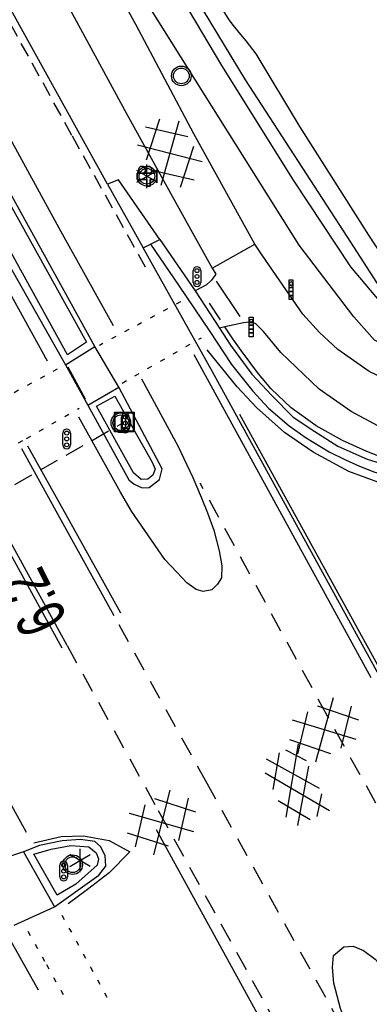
# Model space of a CAD drawing. Extents: x 99796 to 103543, y 406299 to 407646.
# Tile 18 of 85: x 100909 to 100927, y 407125 to 407175. Entities that reach past the tile are written whole.
import ezdxf
from ezdxf.enums import TextEntityAlignment as Align

# ---------------------------------------------------------------- set-up
doc = ezdxf.new("R2010")
doc.units = 0
for name, pattern in [('Knt V.O.P', [0.75, 0.25, -0.5]), ('Mi-deelstr', [1.65, 1, -0.65]), ('Mi-knt-strp', [1.15, 0.75, -0.4]), ('Portbel', [1.5, 1, -0.5])]:
    doc.linetypes.add(name, pattern=pattern)
for name, color, linetype in [('1101', 252, 'CONTINUOUS'), ('1103', 252, 'CONTINUOUS'), ('1104', 252, 'CONTINUOUS'), ('1106', 252, 'CONTINUOUS'), ('1107', 252, 'CONTINUOUS'), ('1206', 252, 'CONTINUOUS'), ('1207', 252, 'Mi-knt-strp'), ('1211', 252, 'CONTINUOUS'), ('1213', 252, 'Knt V.O.P'), ('1214', 252, 'Mi-deelstr'), ('1215', 252, 'CONTINUOUS'), ('1216', 252, 'CONTINUOUS'), ('1403', 252, 'CONTINUOUS'), ('1404', 252, 'CONTINUOUS'), ('2401', 252, 'CONTINUOUS'), ('2403', 252, 'CONTINUOUS'), ('2501', 252, 'CONTINUOUS'), ('2502', 252, 'CONTINUOUS'), ('2503', 252, 'CONTINUOUS'), ('2506', 252, 'Portbel'), ('2701', 252, 'CONTINUOUS'), ('4401', 252, 'CONTINUOUS'), ('4411', 252, 'CONTINUOUS'), ('4501', 252, 'CONTINUOUS')]:
    doc.layers.add(name, color=color, linetype=linetype)
doc.layers.add('1208', color=252, linetype='CONTINUOUS', lineweight=30)

# ---------------------------------------------------------------- blocks, each defined once
blk = doc.blocks.new('LICHTMAST', base_point=(106423.199838, 404577.892233))
at = {"layer": '2701'}
for points in [[(106423.199838, 404577.292233, 0), (106423.199838, 404578.492233, 0)], [(106422.680222, 404577.592233, 0), (106423.719453, 404578.192234, 0)], [(106423.719453, 404577.592234, 0), (106422.680222, 404578.192233, 0)]]:
    blk.add_polyline3d(points, dxfattribs=at)
blk = doc.blocks.new('VERKEERSBORD', base_point=(97503.821083, 403507.602474))
at = {"layer": '2401'}
for radius in [0.5, 0.5, 0.4, 0.4]:
    blk.add_circle((97503.821083, 403507.602474), radius, dxfattribs=at)
blk = doc.blocks.new('VRI_PAAL', base_point=(97500.879966, 403507.602474))
at = {"layer": '2501'}
for points in [[(97500.679966, 403507.302474, 0), (97500.679966, 403507.902474, 0)], [(97501.079966, 403507.902474, 0), (97501.079966, 403507.302474, 0)]]:
    blk.add_polyline3d(points, dxfattribs=at)
for centre in [(97500.879966, 403507.902474), (97500.879966, 403507.602474), (97500.879966, 403507.302474)]:
    blk.add_circle(centre, 0.1, dxfattribs=at)
for centre, start, end in [((97500.879966, 403507.902474), 90, 180), ((97500.879966, 403507.902474), 0, 90), ((97500.879966, 403507.302474), 180, 0)]:
    blk.add_arc(centre, 0.2, start, end, dxfattribs=at)
blk = doc.blocks.new('GV4', base_point=(106423.199838, 404577.892233))
at = {"layer": '4401'}
for points in [[(106423.199838, 404577.923483, 0), (106423.293588, 404577.985983, 0)], [(106423.199838, 404577.829733, 0), (106423.449838, 404577.985983, 0)], [(106423.199838, 404577.985983, 0), (106423.512338, 404577.798483, 0)], [(106423.262338, 404577.798483, 0), (106423.574838, 404577.985983, 0)], [(106423.324838, 404577.985983, 0), (106423.574838, 404577.829733, 0)], [(106423.481088, 404577.985983, 0), (106423.574838, 404577.923483, 0)], [(106423.199838, 404577.892233, 0), (106423.356088, 404577.798483, 0)], [(106423.418588, 404577.798483, 0), (106423.574838, 404577.892233, 0)]]:
    blk.add_polyline3d(points, dxfattribs=at)
blk = doc.blocks.new('GV6', base_point=(97503.821083, 403517.176353))
at = {"layer": '4411'}
for points in [[(97503.821083, 403517.145103, 0), (97503.977333, 403517.270103, 0)], [(97503.883583, 403517.082603, 0), (97504.133583, 403517.270103, 0)], [(97503.883583, 403517.270103, 0), (97504.133583, 403517.082603, 0)], [(97504.039833, 403517.270103, 0), (97504.196083, 403517.145103, 0)], [(97503.821083, 403517.207603, 0), (97503.977333, 403517.082603, 0)], [(97504.039833, 403517.082603, 0), (97504.196083, 403517.207603, 0)]]:
    blk.add_polyline3d(points, dxfattribs=at)
blk = doc.blocks.new('IMG-PORTAAL', base_point=(97500.879966, 403507.602474))
at = {"layer": '2502'}
for points in [[(97500.379966, 403508.102474, 0), (97501.379966, 403508.102474, 0), (97501.379966, 403507.102474, 0), (97500.379966, 403507.102474, 0)], [(97500.800089, 403507.935347, 0), (97500.951247, 403507.935347, 0), (97500.951247, 403507.27307, 0), (97500.800089, 403507.27307, 0)]]:
    blk.add_polyline3d(points, close=True, dxfattribs=at)
for points in [[(97500.416612, 403507.165485, 0), (97500.416612, 403508.044589, 0)], [(97500.438212, 403508.066188, 0), (97501.317777, 403508.066188, 0)], [(97501.339377, 403508.044589, 0), (97501.339377, 403507.165485, 0)], [(97501.317777, 403507.143885, 0), (97500.438212, 403507.143885, 0)]]:
    blk.add_polyline3d(points, dxfattribs=at)
for centre, start, end in [((97500.438212, 403508.044589), 90, 180), ((97501.317777, 403508.044589), 0, 90), ((97500.438212, 403507.165485), 180, 270), ((97501.317777, 403507.165485), 270, 0)]:
    blk.add_arc(centre, 0.0216, start, end, dxfattribs=at)
blk = doc.blocks.new('DRUKKNOPPAAL', base_point=(97500.879966, 403507.602474))
at = {"layer": '2503'}
for points in [[(97500.779966, 403508.102474, 0), (97500.979966, 403508.102474, 0), (97500.979966, 403507.902474, 0), (97500.979966, 403507.702474, 0), (97500.979966, 403507.502474, 0), (97500.979966, 403507.302474, 0), (97500.979966, 403507.102474, 0), (97500.779966, 403507.102474, 0), (97500.779966, 403507.302474, 0), (97500.779966, 403507.502474, 0), (97500.779966, 403507.702474, 0), (97500.779966, 403507.902474, 0)], [(97500.979966, 403507.702474, 0), (97500.979966, 403507.502474, 0), (97500.779966, 403507.502474, 0), (97500.779966, 403507.702474, 0)], [(97500.979966, 403507.502474, 0), (97500.979966, 403507.302474, 0), (97500.779966, 403507.302474, 0), (97500.779966, 403507.502474, 0)], [(97500.979966, 403507.302474, 0), (97500.979966, 403507.102474, 0), (97500.779966, 403507.102474, 0), (97500.779966, 403507.302474, 0)]]:
    blk.add_polyline3d(points, close=True, dxfattribs=at)
for points in [[(97500.779966, 403508.102474, 0), (97500.979966, 403508.102474, 0), (97500.979966, 403507.902474, 0), (97500.969966, 403507.902474, 0)], [(97500.789966, 403507.902474, 0), (97500.779966, 403507.902474, 0), (97500.779966, 403508.102474, 0)], [(97500.779966, 403507.902474, 0), (97500.789966, 403507.902474, 0)], [(97500.979966, 403507.902474, 0), (97500.979966, 403507.702474, 0), (97500.779966, 403507.702474, 0), (97500.779966, 403507.902474, 0), (97500.789966, 403507.902474, 0)], [(97500.969966, 403507.902474, 0), (97500.979966, 403507.902474, 0)], [(97500.969966, 403507.902474, 0), (97500.979966, 403507.902474, 0)], [(97500.779966, 403507.702474, 0), (97500.979966, 403507.702474, 0)], [(97500.779966, 403507.502474, 0), (97500.979966, 403507.502474, 0)], [(97500.779966, 403507.302474, 0), (97500.979966, 403507.302474, 0)]]:
    blk.add_polyline3d(points, dxfattribs=at)
for start, end in [(90, 180), (90, 180), (90, 180), (180, 0), (180, 0), (180, 0), (0, 90), (0, 90), (0, 90)]:
    blk.add_arc((97500.879966, 403507.902474), 0.09, start, end, dxfattribs=at)
blk = doc.blocks.new('CAMERA_2', base_point=(97500.879966, 403507.602474))
at = {"layer": '2403'}
for points in [[(97501.046633, 403507.102474, 0), (97501.046633, 403507.435808, 0), (97501.213299, 403507.435808, 0), (97501.379966, 403507.269141, 0), (97501.379966, 403507.935808, 0), (97501.213299, 403507.769141, 0), (97500.877148, 403507.769141, 0), (97500.379966, 403507.769141, 0), (97500.379966, 403507.435808, 0), (97500.879966, 403507.435808, 0), (97500.879966, 403507.102474, 0)], [(97500.877148, 403507.769141, 0), (97501.213299, 403507.769141, 0), (97501.379966, 403507.935808, 0), (97501.379966, 403507.269141, 0), (97501.213299, 403507.435808, 0), (97501.046633, 403507.435808, 0), (97501.046633, 403507.102474, 0), (97500.879966, 403507.102474, 0), (97500.879966, 403507.435808, 0), (97500.379966, 403507.435808, 0), (97500.379966, 403507.769141, 0)]]:
    blk.add_polyline3d(points, close=True, dxfattribs=at)
for centre in [(97500.623952, 403507.92537), (97500.96189, 403507.92537)]:
    blk.add_arc(centre, 0.177733, 298.476383, 241.523617, dxfattribs=at)

msp = doc.modelspace()

# ---------------------------------------------------------------- linework, layer by layer
at = {"layer": '1101'}
for points in [[(100913.891104, 407166.966014, 0.421), (100909.053815, 407175.685056, 0.403), (100899.264125, 407193.507963, 0.43), (100892.620814, 407205.447891, 0.505), (100886.743051, 407216.034048, 0.538), (100879.982022, 407228.501105, 0.583), (100879.809616, 407228.804475, 0.583787), (100874.721912, 407237.756961, 0.607), (100869.130996, 407246.699893, 0.547), (100864.066092, 407254.287937, 0.538), (100858.285931, 407262.689956, 0.556), (100856.758865, 407264.836432, 0.559477)], [(100913.232846, 407158.692145, 0.517), (100904.33797, 407174.809986, 0.559), (100897.963998, 407186.409049, 0.508), (100891.065133, 407198.988982, 0.46), (100882.366953, 407215.334066, 0.457), (100872.076956, 407234.134861, 0.463), (100869.417844, 407238.572054, 0.457), (100864.760113, 407245.919817, 0.424), (100858.392847, 407255.301961, 0.469), (100853.855816, 407261.624151, 0.463), (100853.14205, 407262.013071, 0.481), (100852.659426, 407262.000346, 0.49332), (100852.113467, 407261.866392, 0.464586)], [(100856.678096, 407251.50887, 0.412), (100857.496915, 407250.099965, 0.394), (100858.325047, 407248.853111, 0.397), (100864.570868, 407239.577883, 0.424), (100869.75014, 407231.955939, 0.433), (100874.575136, 407224.991881, 0.421), (100874.842984, 407224.480026, 0.427), (100881.377143, 407212.680169, 0.469), (100888.806117, 407198.9901, 0.475), (100898.849872, 407180.951872, 0.493), (100907.973108, 407164.401897, 0.55), (100911.740867, 407157.754862, 0.556)], [(100916.546166, 407164.148925, 0.378363), (100914.449153, 407167.182081, 0.421), (100913.891104, 407166.966014, 0.421)], [(100915.697644, 407163.729189, 0.35772), (100916.070364, 407163.913561, 0.366787)], [(100916.070364, 407163.913561, 0.366787), (100916.546166, 407164.148925, 0.378363)], [(100916.546166, 407164.148925, 0.378363), (100918.351301, 407161.537945, 0.34166)], [(100928.008758, 407141.431683, 0.426305), (100926.763574, 407143.687831, 0.43153), (100919.244463, 407157.402825, 0.41503), (100915.697644, 407163.729189, 0.35772)], [(100918.351301, 407161.537945, 0.34166), (100919.596769, 407159.626993, 0.341129)], [(100919.596769, 407159.626993, 0.341129), (100920.156309, 407158.768477, 0.34089), (100921.240464, 407157.280454, 0.34364), (100922.267748, 407156.190299, 0.34089), (100923.357085, 407155.093395, 0.34089), (100924.448119, 407154.364707, 0.32714), (100925.62223, 407153.608513, 0.32164), (100927.129356, 407152.945492, 0.29689), (100928.222678, 407152.606826, 0.27764), (100929.775605, 407152.226856, 0.25839), (100930.691008, 407152.041904, 0.25564), (100931.740231, 407151.959232, 0.26389), (100932.965584, 407151.989255, 0.27489), (100933.992278, 407152.14443, 0.26664), (100935.014264, 407152.387653, 0.26664), (100935.937537, 407152.554077, 0.27489), (100937.252654, 407152.997623, 0.26939), (100940.471205, 407154.194264, 0.293221)], [(100914.467034, 407156.614178, 0.515705), (100913.232846, 407158.692145, 0.517)], [(100911.740867, 407157.754862, 0.556), (100912.873355, 407155.702599, 0.557305)], [(100916.673896, 407152.453028, 0.563705), (100914.467034, 407156.614178, 0.515705)], [(100912.873355, 407155.702599, 0.557305), (100914.968458, 407151.906156, 0.559719)], [(100914.968458, 407151.906156, 0.559719), (100915.250463, 407151.678913, 0.559719), (100915.658382, 407151.495256, 0.555218), (100916.004834, 407151.514255, 0.558218), (100916.537923, 407151.908763, 0.57229), (100916.673896, 407152.453028, 0.563705)], [(100911.188034, 407130.138167, 0.373), (100913.44705, 407131.751963, 0.448), (100913.80505, 407132.210918, 0.448), (100913.771895, 407132.760026, 0.442), (100913.530869, 407133.213022, 0.439), (100913.235081, 407133.464106, 0.43), (100912.500081, 407133.571022, 0.436), (100911.565033, 407133.511045, 0.409), (100910.409076, 407133.274116, 0.394), (100909.60404, 407132.945173, 0.391)], [(100909.60404, 407132.945173, 0.391), (100907.55215, 407132.260092, 0.349)], [(100909.11789, 407129.199021, 0.334), (100911.188034, 407130.138167, 0.373)]]:
    msp.add_polyline3d(points, dxfattribs=at)
at = {"layer": '1103'}
msp.add_polyline3d([(100919.216407, 407162.688636, 0.352519), (100921.391604, 407163.906433, 0.323842)], dxfattribs=at)
at = {"layer": '1104'}
for points in [[(100921.391604, 407163.906433, 0.323842), (100918.292162, 407169.539072, 0.349819), (100915.326831, 407175.106519, 0.321819), (100912.333561, 407180.514895, 0.317819), (100909.464342, 407185.752281, 0.311819), (100906.598849, 407191.012018, 0.275819), (100903.302339, 407196.917348, 0.279819), (100900.391397, 407202.216201, 0.291818), (100898.621903, 407205.372921, 0.302054), (100896.933955, 407208.384164, 0.311819), (100893.01197, 407215.367221, 0.309818), (100889.396948, 407221.692019, 0.321819), (100885.388536, 407228.790932, 0.345019), (100880.572853, 407237.220519, 0.350218), (100876.03843, 407245.100998, 0.368418), (100872.582105, 407251.073384, 0.363219), (100871.271176, 407253.162154, 0.363219), (100869.992283, 407255.122402, 0.352819), (100868.457836, 407257.584819, 0.350218), (100866.295305, 407260.931992, 0.337219), (100864.570868, 407263.484933, 0.324219), (100861.753059, 407267.674395, 0.316418), (100861.58284, 407267.920646, 0.314282)], [(100859.415594, 407266.535015, 0.471718), (100861.736668, 407263.122463, 0.471718), (100865.536091, 407257.532292, 0.441719), (100868.235437, 407253.288069, 0.432719), (100871.235413, 407248.334178, 0.447719), (100874.807966, 407242.070847, 0.429719), (100878.970233, 407234.799825, 0.408719), (100881.845159, 407229.852297, 0.393319), (100882.890729, 407228.052952, 0.387718), (100887.029154, 407220.784166, 0.366719), (100891.329256, 407212.978937, 0.351719), (100895.776508, 407205.035501, 0.351719), (100900.254679, 407197.09579, 0.360719), (100905.631763, 407187.243887, 0.342719), (100910.887775, 407177.867331, 0.339719), (100914.866758, 407170.534842, 0.369718), (100917.265472, 407166.201585, 0.315719), (100919.216407, 407162.688636, 0.352519)], [(100939.398506, 407156.32776, 0.290225), (100934.034122, 407156.003975, 0.31), (100930.907113, 407156.138831, 0.301), (100928.861929, 407156.630941, 0.307), (100927.220938, 407157.418095, 0.349), (100925.635827, 407158.544996, 0.355), (100924.688858, 407159.401067, 0.358), (100923.836139, 407160.33984, 0.358), (100921.769348, 407163.35509, 0.329123), (100921.391604, 407163.906433, 0.323842)], [(100919.405652, 407162.378692, 0.258719), (100919.180272, 407162.078433, 0.258719), (100918.931422, 407161.831074, 0.264719), (100918.351301, 407161.537945, 0.34166)], [(100919.216407, 407162.688636, 0.352519), (100919.405652, 407162.378692, 0.258719)], [(100921.445443, 407159.844566, 0.30514), (100921.206652, 407159.943496, 0.30283), (100920.819776, 407159.902068, 0.35596), (100919.874484, 407159.689456, 0.344497)], [(100919.874484, 407159.689456, 0.344497), (100919.596769, 407159.626993, 0.341129)], [(100940.317572, 407154.499826, 0.297598), (100936.553908, 407154.038139, 0.301), (100934.24013, 407153.825053, 0.313), (100932.161046, 407153.782957, 0.31), (100929.475856, 407154.034042, 0.34), (100927.66611, 407154.65691, 0.364), (100926.300046, 407155.382969, 0.364), (100924.670977, 407156.522163, 0.412), (100922.72994, 407158.396275, 0.32593), (100921.834273, 407159.459461, 0.33055), (100921.445443, 407159.844566, 0.30514)], [(100911.740867, 407157.754862, 0.556), (100913.232846, 407158.692145, 0.517)], [(100912.873355, 407155.702599, 0.557305), (100914.467034, 407156.614178, 0.515705)], [(100909.60404, 407132.945173, 0.391), (100911.188034, 407130.138167, 0.373)]]:
    msp.add_polyline3d(points, dxfattribs=at)
at = {"layer": '1106'}
for points in [[(100913.891104, 407166.966014, 0.421), (100915.697644, 407163.729189, 0.35772)], [(100916.070364, 407163.913561, 0.366787), (100917.503472, 407161.819755, 0.35156), (100919.107029, 407159.452841, 0.34562), (100920.206714, 407157.771621, 0.34958), (100921.291708, 407156.425358, 0.3674), (100922.096908, 407155.550439, 0.35948), (100923.143706, 407154.645475, 0.3476), (100924.010856, 407154.04708, 0.412), (100925.180195, 407153.328442, 0.30998), (100926.023536, 407152.923701, 0.3179), (100926.74157, 407152.595882, 0.27753), (100927.514706, 407152.294384, 0.27038), (100928.20907, 407152.105763, 0.29447), (100929.352883, 407151.796091, 0.28985), (100930.456439, 407151.601465, 0.29447), (100931.733297, 407151.521512, 0.28985), (100932.654383, 407151.519898, 0.28061), (100933.472719, 407151.567803, 0.28523), (100934.736874, 407151.712745, 0.28061), (100936.041182, 407152.063511, 0.28061), (100938.026134, 407152.794637, 0.26983), (100940.708724, 407153.721862, 0.280628)]]:
    msp.add_polyline3d(points, dxfattribs=at)
at = {"layer": '1107'}
for points in [[(100880.639908, 407217.168026, 0.658), (100888.276008, 407203.464174, 0.688), (100895.871875, 407189.533823, 0.673), (100904.56782, 407173.74716, 0.685), (100912.814123, 407158.911937, 0.697), (100911.848155, 407158.265971, 0.733), (100903.57205, 407173.247971, 0.709), (100895.123092, 407188.361847, 0.664), (100886.953158, 407203.238048, 0.643), (100879.400132, 407217.624002, 0.64)], [(100940.317572, 407154.499826, 0.297598), (100938.104496, 407153.612309, 0.39534), (100936.649023, 407153.110717, 0.42438), (100935.342536, 407152.700893, 0.43406), (100934.373455, 407152.511616, 0.43164), (100933.169688, 407152.382857, 0.42438), (100932.242853, 407152.285677, 0.42922), (100930.801649, 407152.414387, 0.4631), (100929.323131, 407152.62124, 0.44858), (100928.103113, 407152.961129, 0.44858), (100927.107169, 407153.352066, 0.45584), (100925.859794, 407153.896786, 0.46794), (100924.523566, 407154.649892, 0.4873), (100923.247596, 407155.576015, 0.50182), (100922.236955, 407156.545567, 0.50908), (100921.587168, 407157.302287, 0.50666), (100920.693758, 407158.486083, 0.47036), (100920.268059, 407159.085745, 0.47608), (100919.874484, 407159.689456, 0.344497)]]:
    msp.add_polyline3d(points, dxfattribs=at)
for points in [[(100914.259163, 407156.166025, 0.748), (100916.168002, 407152.796128, 0.775), (100916.306955, 407152.44595, 0.775), (100916.201902, 407152.134889, 0.772), (100915.932936, 407151.92888, 0.772), (100915.59617, 407151.912861, 0.772), (100915.210975, 407152.254098, 0.775), (100913.32486, 407155.653053, 0.772)], [(100910.122973, 407132.821866, 0.55), (100911.012945, 407133.084126, 0.556), (100912.009833, 407133.270018, 0.577), (100912.925882, 407133.207061, 0.601), (100913.308842, 407132.894882, 0.601), (100913.420973, 407132.589035, 0.601), (100913.350937, 407132.263818, 0.601), (100912.275073, 407131.304183, 0.604), (100911.312831, 407130.740919, 0.553)]]:
    msp.add_polyline3d(points, close=True, dxfattribs=at)
at = {"layer": '1206'}
for points in [[(100854.166878, 407262.790539, 0.333119), (100858.056081, 407257.290148, 0.316319), (100861.048234, 407252.88909, 0.296718), (100864.393475, 407247.795338, 0.5135), (100867.83534, 407242.607289, 0.456319), (100869.320614, 407240.321078, 0.436718), (100870.946703, 407237.615027, 0.400319), (100873.817039, 407232.768052, 0.363919), (100878.119377, 407225.079798, 0.313518), (100883.217809, 407215.816491, 0.305118), (100889.798534, 407203.891464, 0.344318), (100896.828157, 407191.107386, 0.299518), (100904.812199, 407176.741549, 0.321918), (100908.698795, 407169.683986, 0.313518), (100911.400748, 407164.739781, 0.302319), (100914.177207, 407159.757205, 0.363919)], [(100910.819975, 407157.950812, 0.512318), (100907.698927, 407163.594254, 0.488911), (100904.099179, 407170.102336, 0.461919), (100895.288867, 407186.075263, 0.447919), (100886.888338, 407201.228254, 0.489918), (100879.450423, 407214.728706, 0.459118), (100874.797163, 407223.143765, 0.380718), (100874.382911, 407223.901489, 0.386319), (100874.004794, 407224.543356, 0.327518), (100873.245579, 407225.672119, 0.324719), (100866.971446, 407234.836333, 0.377919), (100863.229764, 407240.379565, 0.302319), (100858.509076, 407247.361877, 0.316319), (100854.717103, 407252.951302, 0.260318), (100854.351652, 407253.49892, 0.254719), (100850.354416, 407260.550895, 0.265918)], [(100940.895118, 407153.351143, 0.346288), (100939.195884, 407152.740993, 0.352), (100935.935882, 407151.718029, 0.364), (100933.886973, 407151.282915, 0.373), (100931.481925, 407151.152902, 0.373), (100929.725823, 407151.311972, 0.361), (100927.857963, 407151.70797, 0.364), (100926.184935, 407152.327114, 0.367), (100924.378914, 407153.30314, 0.367), (100922.911895, 407154.314183, 0.409), (100921.47505, 407155.585997, 0.415), (100920.491946, 407156.639137, 0.427), (100918.96495, 407158.518173, 0.463)], [(100915.620897, 407157.041964, 0.535), (100917.463154, 407153.625069, 0.524), (100918.232216, 407152.013253, 0.568), (100918.665103, 407151.023659, 0.579), (100918.990504, 407150.21936, 0.579), (100919.30583, 407149.32997, 0.579), (100919.570356, 407148.284812, 0.601), (100919.716199, 407147.512559, 0.601), (100919.697919, 407146.899087, 0.623), (100919.487436, 407146.578873, 0.645), (100919.206277, 407146.299385, 0.623), (100918.753814, 407146.212747, 0.645), (100918.399733, 407146.319385, 0.667), (100917.931309, 407146.644486, 0.656), (100917.414877, 407147.201767, 0.645), (100916.811533, 407147.844837, 0.656), (100915.109017, 407150.295847, 0.656), (100914.545974, 407151.279281, 0.634), (100914.378708, 407151.580062, 0.634865), (100912.420742, 407155.100918, 0.645)], [(100910.122973, 407133.401149, 0.382), (100911.525173, 407133.730092, 0.397), (100912.661014, 407133.762874, 0.427), (100913.970081, 407133.528181, 0.463), (100915.031043, 407132.945173, 0.463), (100913.973061, 407131.871917, 0.436), (100912.861062, 407131.01808, 0.409), (100911.87386, 407130.300962, 0.376)], [(100929.736627, 407117.065751, 0.296218), (100927.691653, 407120.745304, 0.327749), (100927.122963, 407121.768557, 0.336518), (100926.376042, 407123.328709, 0.348918), (100925.763232, 407124.963366, 0.401618), (100925.423858, 407126.251944, 0.432618), (100925.35643, 407127.047666, 0.497718), (100925.410075, 407127.668672, 0.457418), (100925.942791, 407128.096708, 0.516318), (100926.40808, 407128.136568, 0.510118), (100926.938189, 407127.911561, 0.503918), (100927.529765, 407127.472722, 0.494618), (100928.235707, 407126.690783, 0.488418), (100928.892848, 407125.877925, 0.485318), (100929.469151, 407125.077733, 0.485318), (100930.314792, 407123.706826, 0.482218), (100931.072463, 407122.371559, 0.487579), (100932.943357, 407119.074427, 0.500818)]]:
    msp.add_polyline3d(points, dxfattribs=at)
at = {"layer": '1207'}
msp.add_polyline3d([(100915.827138, 407162.733339, 0.361818), (100912.070182, 407169.451901, 0.454), (100901.505882, 407188.625379, 0.446), (100891.499568, 407206.742062, 0.5495), (100880.071386, 407227.450935, 0.63), (100874.85416, 407236.627825, 0.589), (100871.032707, 407242.956933, 0.6185), (100867.868306, 407247.943394, 0.6185), (100862.876234, 407255.39174, 0.433818), (100856.787992, 407264.113017, 0.559), (100856.41949, 407264.619453, 0.559756), (100848.014933, 407276.169919, 0.577), (100838.300121, 407289.098167, 0.559)], dxfattribs=at)
at = {"layer": '1208'}
msp.add_polyline3d([(100919.430984, 407162.021064, 0.397), (100920.624939, 407160.216906, 0.406)], dxfattribs=at)
at = {"layer": '1211'}
for points in [[(100919.641835, 407160.045915, 0.382), (100919.083041, 407160.901987, 0.382)], [(100927.335677, 407141.813227, 0.421018), (100918.310416, 407158.262619, 0.380518)], [(100912.760106, 407156.018131, 0.604), (100911.882055, 407157.649063, 0.634)], [(100928.14779, 407141.594552, 0.389818), (100920.623822, 407155.237683, 0.313018)], [(100909.753052, 407133.9361, 0.373), (100906.835032, 407139.204033, 0.379), (100904.409868, 407143.558898, 0.37)], [(100916.36954, 407134.073564, 0.308618), (100923.804102, 407120.533251, 0.252818)], [(100908.863825, 407128.544115, 0.334), (100910.343138, 407125.918158, 0.271)]]:
    msp.add_polyline3d(points, dxfattribs=at)
at = {"layer": '1213'}
for points in [[(100917.606709, 407160.976493, 0.397018), (100913.476852, 407158.749141, 0.508)], [(100914.629084, 407156.829872, 0.517), (100918.668789, 407159.139179, 0.361818)], [(100911.322144, 407157.54699, 0.574), (100907.422138, 407155.398988, 0.511), (100903.08292, 407153.030821, 0.391)], [(100904.11408, 407150.848918, 0.403), (100909.754915, 407154.003122, 0.538), (100912.434888, 407155.552097, 0.571)], [(100911.557955, 407129.719072, 0.355), (100913.016034, 407127.072998, 0.322), (100913.945866, 407125.350051, 0.304)], [(100909.829048, 407128.900998, 0.373), (100910.767821, 407127.19705, 0.319), (100911.81202, 407125.337013, 0.265)]]:
    msp.add_polyline3d(points, dxfattribs=at)
at = {"layer": '1214'}
for points in [[(100929.979204, 407131.101467, 0.546), (100925.105095, 407139.853992, 0.568), (100918.605562, 407151.730472, 0.546)], [(100925.812033, 407124.07861, 0.341418), (100918.960345, 407136.426274, 0.419938), (100914.223773, 407144.962215, 0.474218)], [(100911.821706, 407143.457942, 0.289719), (100916.472724, 407135.05017, 0.295481), (100925.73492, 407118.306645, 0.306956), (100927.076024, 407115.882226, 0.308618)]]:
    msp.add_polyline3d(points, dxfattribs=at)
at = {"layer": '1215'}
for points in [[(100909.807265, 407153.635829, 0.579), (100911.756039, 407150.129895, 0.583526), (100914.543306, 407145.115471, 0.59)], [(100911.821706, 407143.457942, 0.289719), (100906.963555, 407152.304762, 0.282218)]]:
    msp.add_polyline3d(points, dxfattribs=at)
at = {"layer": '1216'}
for points in [[(100914.223773, 407144.962215, 0.474218), (100911.457618, 407149.964887, 0.435444), (100909.515378, 407153.477483, 0.408218)], [(100906.688256, 407152.166926, 0.279718), (100911.553485, 407143.345066, 0.297218)]]:
    msp.add_polyline3d(points, dxfattribs=at)
at = {"layer": '1403'}
for points in [[(100858.29748, 407279.981636, -1.385581), (100863.72858, 407271.806114, -1.385581), (100869.75759, 407262.575962, -1.385581), (100874.714089, 407254.638114, -1.385581), (100880.157111, 407245.242559, -1.385581), (100884.852094, 407237.154954, -1.385581), (100890.292508, 407227.246799, -1.385581), (100894.970355, 407218.882033, -1.385581), (100900.001359, 407209.800147, -1.385581), (100901.616022, 407206.810371, -1.385581), (100905.912278, 407198.855244, -1.385581), (100911.021513, 407188.782432, -1.385581), (100914.56948, 407182.126456, -1.385581), (100917.006565, 407177.549937, -1.385581), (100919.70144, 407173.013278, -1.385581), (100923.385379, 407167.115026, -1.385581), (100926.27844, 407162.748613, -1.385581), (100928.002132, 407160.705664, -1.385581), (100928.517339, 407160.166242, -1.385581), (100929.084701, 407159.671523, -1.385581), (100929.569734, 407159.368285, -1.385581), (100930.418727, 407159.182393, -1.385581), (100931.13319, 407159.224371, -1.385581)], [(100930.650317, 407159.970067, -1.385581), (100930.178074, 407159.972899, -1.385581), (100928.55422, 407160.887086, -1.385581), (100927.95482, 407161.436938, -1.385581), (100926.096273, 407164.300942, -1.385581), (100920.918119, 407172.289454, -1.385581), (100917.713997, 407177.602836, -1.385581), (100914.026332, 407184.509896, -1.385581), (100909.781364, 407192.886957, -1.385581), (100905.62692, 407201.289349, -1.385581), (100901.307819, 407209.490576, -1.385581), (100896.818471, 407218.257674, -1.385581), (100891.073329, 407229.027116, -1.385581), (100886.227471, 407237.945461, -1.385581), (100881.535095, 407246.170157, -1.385581), (100876.716805, 407254.811712, -1.385581), (100876.580832, 407255.197653, -1.385581), (100876.664651, 407255.396956, -1.385581), (100877.268148, 407255.743035, -1.385581), (100878.438587, 407256.029167, -1.385581)]]:
    msp.add_polyline3d(points, dxfattribs=at)
at = {"layer": '1404'}
for points in [[(100932.04663, 407157.813757, 0.175528), (100931.50912, 407157.79584, 0.178), (100928.836969, 407158.362829, 0.193), (100927.505178, 407159.01997, 0.196), (100926.440117, 407160.207965, 0.217), (100923.650992, 407163.850927, 0.214), (100915.583131, 407176.722922, 0.112), (100909.199101, 407188.067921, 0.037), (100901.053009, 407203.128152, 0.106), (100899.57234, 407205.829218, 0.11936), (100892.741141, 407218.290829, 0.181), (100884.089154, 407233.722099, 0.223), (100877.950994, 407244.54593, 0.232), (100868.961868, 407259.36588, 0.271), (100860.06513, 407272.680067, 0.259), (100848.150906, 407289.548182, 0.244)], [(100929.834625, 407161.22973, -0.164617), (100929.010575, 407161.615762, -0.18502), (100927.209999, 407164.363043, -0.13453), (100923.687519, 407169.90759, -0.18799), (100921.46347, 407173.611327, -0.29788), (100920.947045, 407174.266479, -0.36322), (100920.603611, 407174.693736, -0.43153), (100920.311722, 407175.044188, -0.46717), (100920.082686, 407175.341805, -0.47608), (100919.356615, 407176.531551, -0.41371), (100916.30275, 407182.487533, -0.36619), (100911.786969, 407192.45805, -0.37807), (100906.388213, 407203.340521, -0.38698), (100898.166202, 407219.052101, -0.4345), (100885.471285, 407242.720412, -0.48796), (100879.614856, 407253.459347, -0.41965), (100879.613794, 407253.917176, -0.40183), (100879.739282, 407254.134124, -0.387737)]]:
    msp.add_polyline3d(points, dxfattribs=at)
at = {"layer": '2506'}
msp.add_polyline3d([(100902.654884, 407147.939094, 6.622), (100914.736, 407154.845037, 6.625)], dxfattribs=at)

# ---------------------------------------------------------------- block references
at = {"layer": '2401'}
for p in [(100917.649177, 407172.482424, 0.454718), (100915.893448, 407167.368718, 0.358), (100914.564264, 407154.807412, 0.582318), (100912.108553, 407132.288777, 0.655)]:
    msp.add_blockref('VERKEERSBORD', p, dxfattribs=at)
at = {"layer": '2403'}
msp.add_blockref('CAMERA_2', (100915.893448, 407167.368718, 0.358), dxfattribs=at)
at = {"layer": '2501'}
for p in [(100918.447879, 407162.260228, 0.412), (100914.795605, 407154.792511, 2.758), (100911.804569, 407153.98375, 7.357), (100911.647735, 407131.964304, 0.793)]:
    msp.add_blockref('VRI_PAAL', p, dxfattribs=at)
at = {"layer": '2502'}
msp.add_blockref('IMG-PORTAAL', (100914.736, 407154.845037, 0.838), dxfattribs=at)
at = {"layer": '2503'}
for p in [(100923.241956, 407161.594146, 0.352), (100921.209065, 407159.686052, 0.349)]:
    msp.add_blockref('DRUKKNOPPAAL', p, dxfattribs=at)
at = {"layer": '2701'}
for p in [(100915.893448, 407167.368718, 0.358), (100912.48667, 407132.502609, 0.652)]:
    msp.add_blockref('LICHTMAST', p, dxfattribs=at)
at = {"layer": '4401', "xscale": 10, "yscale": 11.5, "zscale": 10, "rotation": 295.1463699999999}
msp.add_blockref('GV4', (100922.632126, 407137.989961, -0.941), dxfattribs=at)
at = {"layer": '4411', "xscale": 9.5, "yscale": 13, "zscale": 9.5}
for p, rotation in [((100916.176943, 407170.084082, -0.941), 299.833512), ((100926.497859, 407140.016892, -0.941), 208.946555), ((100918.191952, 407135.321908, -0.941), 209.818811)]:
    msp.add_blockref('GV6', p, dxfattribs=dict(at, rotation=rotation))

# ---------------------------------------------------------------- texts
at = {"layer": '4501', "width": 0.68}
msp.add_text('6.2', height=2.5, rotation=116.56506, dxfattribs=at).set_placement((100910.065231, 407145.64059, 0.245), align=Align.MIDDLE)

doc.saveas('drawing.dxf')
